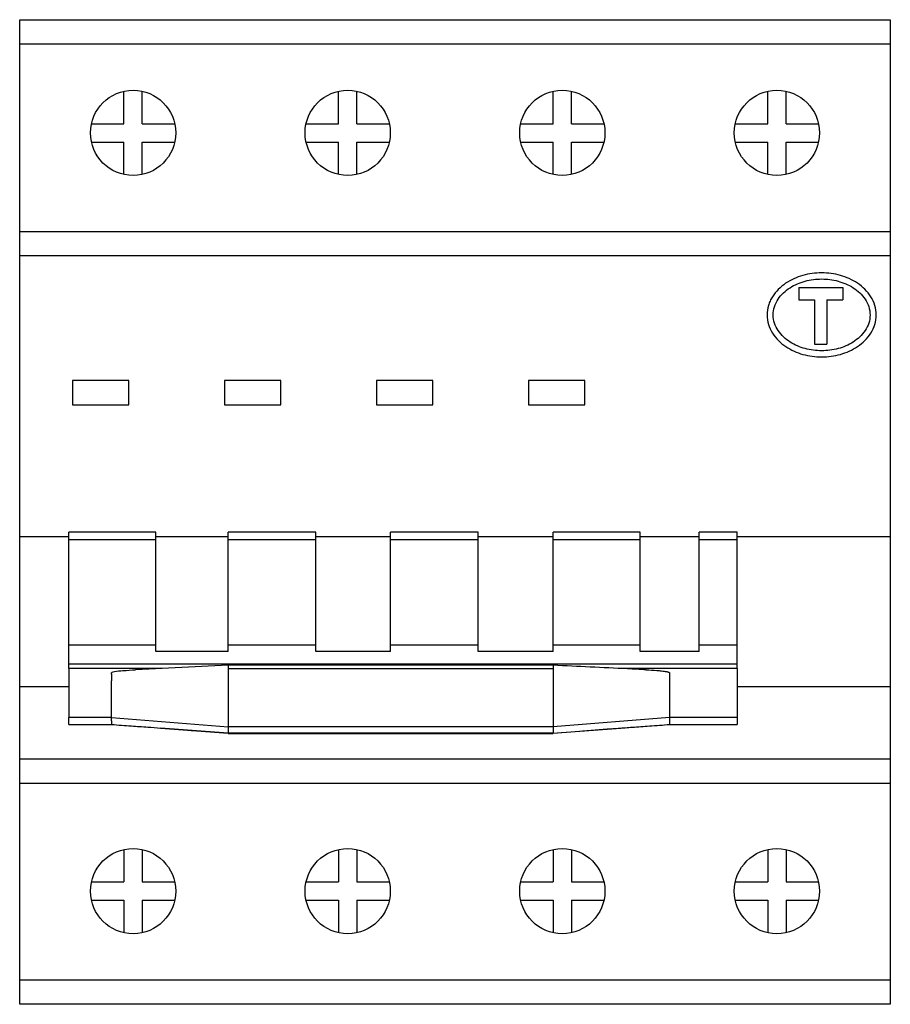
# Model space of a CAD drawing. Header units: millimetres. Extents: x -0.5 to 70.5, y 0 to 80.2.
import ezdxf

# ---------------------------------------------------------------- set-up
doc = ezdxf.new("R2010")
doc.units = ezdxf.units.MM

msp = doc.modelspace()

# ---------------------------------------------------------------- linework, layer by layer
at = {"color": 7, "linetype": 'Continuous', "lineweight": 25}
for p, q in [((-0.5, 80.25), (70.5, 80.25)), ((-0.5, 0), (-0.5, 80.25)), ((70.5, 80.25), (70.5, 0)), ((70.5, 78.25), (-0.5, 78.25)), ((8, 71.775), (8, 74.418)), ((9.5, 71.775), (9.5, 74.418)), ((25.5, 71.775), (25.5, 74.418)), ((27, 71.775), (27, 74.418)), ((43, 71.775), (43, 74.418)), ((44.5, 71.775), (44.5, 74.418)), ((60.5, 71.775), (60.5, 74.418)), ((62, 71.775), (62, 74.418)), ((5.357, 71.775), (8, 71.775)), ((9.5, 71.775), (12.143, 71.775)), ((22.857, 71.775), (25.5, 71.775)), ((27, 71.775), (29.643, 71.775)), ((40.357, 71.775), (43, 71.775)), ((44.5, 71.775), (47.143, 71.775)), ((57.857, 71.775), (60.5, 71.775)), ((62, 71.775), (64.643, 71.775)), ((5.357, 70.275), (8, 70.275)), ((8, 67.632), (8, 70.275)), ((9.5, 67.632), (9.5, 70.275)), ((9.5, 70.275), (12.143, 70.275)), ((22.857, 70.275), (25.5, 70.275)), ((25.5, 67.632), (25.5, 70.275)), ((27, 67.632), (27, 70.275)), ((27, 70.275), (29.643, 70.275)), ((40.357, 70.275), (43, 70.275)), ((43, 67.632), (43, 70.275)), ((44.5, 67.632), (44.5, 70.275)), ((44.5, 70.275), (47.143, 70.275)), ((57.857, 70.275), (60.5, 70.275)), ((60.5, 67.632), (60.5, 70.275)), ((62, 67.632), (62, 70.275)), ((62, 70.275), (64.643, 70.275)), ((-0.5, 63), (70.5, 63)), ((70.5, 61), (-0.5, 61)), ((63.03, 58.414), (63.03, 57.414)), ((63.03, 58.414), (66.63, 58.414)), ((66.63, 58.414), (66.63, 57.414)), ((63.03, 57.414), (64.33, 57.414)), ((64.33, 57.414), (64.33, 53.814)), ((65.33, 57.414), (65.33, 53.814)), ((65.33, 57.414), (66.63, 57.414)), ((64.33, 53.814), (65.33, 53.814)), ((8.4, 50.85), (3.8, 50.85)), ((3.8, 50.85), (3.8, 48.85)), ((8.4, 48.85), (8.4, 50.85)), ((20.8, 50.85), (16.2, 50.85)), ((16.2, 50.85), (16.2, 48.85)), ((20.8, 48.85), (20.8, 50.85)), ((33.2, 50.85), (28.6, 50.85)), ((28.6, 50.85), (28.6, 48.85)), ((33.2, 48.85), (33.2, 50.85)), ((45.6, 50.85), (41, 50.85)), ((41, 50.85), (41, 48.85)), ((45.6, 48.85), (45.6, 50.85)), ((3.8, 48.85), (8.4, 48.85)), ((16.2, 48.85), (20.8, 48.85)), ((28.6, 48.85), (33.2, 48.85)), ((41, 48.85), (45.6, 48.85)), ((3.5, 38.107), (-0.5, 38.107)), ((3.5, 27.372), (3.5, 38.477)), ((10.6, 38.477), (3.5, 38.477)), ((10.6, 37.857), (3.5, 37.857)), ((10.6, 28.752), (10.6, 38.477)), ((16.5, 38.107), (10.6, 38.107)), ((16.5, 28.752), (16.5, 38.477)), ((23.65, 38.477), (16.5, 38.477)), ((23.65, 37.857), (16.5, 37.857)), ((23.65, 28.752), (23.65, 38.477)), ((29.75, 38.107), (23.65, 38.107)), ((29.75, 28.752), (29.75, 38.477)), ((36.9, 38.477), (29.75, 38.477)), ((36.9, 37.857), (29.75, 37.857)), ((36.9, 28.752), (36.9, 38.477)), ((43, 38.107), (36.9, 38.107)), ((43, 28.752), (43, 38.477)), ((50.1, 38.477), (43, 38.477)), ((50.1, 37.857), (43, 37.857)), ((50.1, 28.752), (50.1, 38.477)), ((54.9, 38.107), (50.1, 38.107)), ((54.9, 28.752), (54.9, 38.477)), ((58, 38.477), (54.9, 38.477)), ((58, 37.857), (54.9, 37.857)), ((58, 27.372), (58, 38.477)), ((70.5, 38.107), (58, 38.107)), ((10.6, 29.263), (3.5, 29.263)), ((23.65, 29.263), (16.5, 29.263)), ((36.9, 29.263), (29.75, 29.263)), ((50.1, 29.263), (43, 29.263)), ((58, 29.263), (54.9, 29.263)), ((16.5, 28.752), (10.6, 28.752)), ((29.75, 28.752), (23.65, 28.752)), ((43, 28.752), (36.9, 28.752)), ((54.9, 28.752), (50.1, 28.752)), ((58, 27.72), (3.5, 27.72)), ((11.113, 27.372), (3.5, 27.372)), ((16.5, 27.637), (8.955, 27.267)), ((43, 27.636), (16.5, 27.636)), ((16.5, 27.626), (16.5, 27.631)), ((43, 27.332), (16.5, 27.332)), ((43, 27.631), (43, 27.626)), ((58, 27.372), (48.385, 27.372)), ((-0.5, 25.893), (3.5, 25.893)), ((58, 25.893), (70.5, 25.893)), ((3.5, 22.803), (3.5, 23.389)), ((7, 23.389), (3.5, 23.389)), ((7, 23.389), (16.5, 22.602)), ((52.5, 23.389), (43, 22.602)), ((52.5, 23.389), (52.5, 22.803)), ((58, 23.389), (52.5, 23.389)), ((58, 23.389), (58, 22.803)), ((3.5, 22.803), (7, 22.803)), ((7, 22.842), (7, 22.81)), ((10.973, 22.515), (16.5, 22.093)), ((16.5, 22.104), (10.973, 22.515)), ((43, 22.602), (16.5, 22.602)), ((42.942, 22.088), (48.527, 22.515)), ((43, 22.104), (51.274, 22.719)), ((52.5, 22.803), (58, 22.803)), ((16.5, 22.105), (16.5, 22.104)), ((43, 22.104), (16.5, 22.104)), ((16.5, 22.082), (43, 22.082)), ((43, 22.104), (43, 22.111)), ((-0.5, 20), (70.5, 20)), ((70.5, 18), (-0.5, 18)), ((8, 12.618), (8, 9.975)), ((9.5, 12.618), (9.5, 9.975)), ((25.5, 12.618), (25.5, 9.975)), ((27, 12.618), (27, 9.975)), ((43, 12.618), (43, 9.975)), ((44.5, 12.618), (44.5, 9.975)), ((60.5, 12.618), (60.5, 9.975)), ((62, 12.618), (62, 9.975)), ((5.357, 9.975), (8, 9.975)), ((9.5, 9.975), (12.143, 9.975)), ((22.857, 9.975), (25.5, 9.975)), ((27, 9.975), (29.643, 9.975)), ((40.357, 9.975), (43, 9.975)), ((44.5, 9.975), (47.143, 9.975)), ((57.857, 9.975), (60.5, 9.975)), ((62, 9.975), (64.643, 9.975)), ((5.357, 8.475), (8, 8.475)), ((8, 8.475), (8, 5.832)), ((9.5, 8.475), (9.5, 5.832)), ((9.5, 8.475), (12.143, 8.475)), ((22.857, 8.475), (25.5, 8.475)), ((25.5, 8.475), (25.5, 5.832)), ((27, 8.475), (27, 5.832)), ((27, 8.475), (29.643, 8.475)), ((40.357, 8.475), (43, 8.475)), ((43, 8.475), (43, 5.832)), ((44.5, 8.475), (44.5, 5.832)), ((44.5, 8.475), (47.143, 8.475)), ((57.857, 8.475), (60.5, 8.475)), ((60.5, 8.475), (60.5, 5.832)), ((62, 8.475), (62, 5.832)), ((62, 8.475), (64.643, 8.475)), ((-0.5, 2), (70.5, 2)), ((70.5, 0), (-0.5, 0))]:
    msp.add_line(p, q, dxfattribs=at)
for centre in [(8.75, 71.025), (26.25, 71.025), (43.75, 71.025), (61.25, 71.025), (8.75, 9.225), (26.25, 9.225), (43.75, 9.225), (61.25, 9.225)]:
    msp.add_circle(centre, 3.475, dxfattribs=at)
for points, knots in [([(69.35, 56.191), (69.35, 55.929), (69.31, 55.668), (69.162, 55.173), (69.051, 54.933), (68.778, 54.493), (68.613, 54.289), (68.247, 53.922), (68.047, 53.759), (67.619, 53.471), (67.389, 53.344), (66.92, 53.131), (66.678, 53.044), (66.182, 52.905), (65.927, 52.852), (65.414, 52.783), (65.157, 52.766), (64.642, 52.766), (64.383, 52.783), (63.869, 52.853), (63.617, 52.905), (63.124, 53.044), (62.883, 53.13), (62.413, 53.343), (62.183, 53.469), (61.755, 53.758), (61.554, 53.92), (61.186, 54.289), (61.023, 54.492), (60.75, 54.931), (60.639, 55.171), (60.49, 55.665), (60.45, 55.926), (60.45, 56.45), (60.488, 56.705), (60.599, 57.079), (60.645, 57.202), (60.752, 57.438), (60.814, 57.552), (61.018, 57.883), (61.183, 58.088), (61.547, 58.454), (61.747, 58.618), (62.395, 59.056), (62.865, 59.264), (63.867, 59.547), (64.379, 59.615), (65.418, 59.616), (65.929, 59.547), (66.674, 59.338), (66.92, 59.25), (67.391, 59.036), (67.617, 58.912), (68.045, 58.623), (68.249, 58.457), (68.614, 58.091), (68.777, 57.889), (69.053, 57.446), (69.161, 57.211), (69.31, 56.713), (69.35, 56.452), (69.35, 56.191)], [0, 0, 0, 0, 0.03125, 0.03125, 0.0625, 0.0625, 0.09375, 0.09375, 0.125, 0.125, 0.15625, 0.15625, 0.1875, 0.1875, 0.21875, 0.21875, 0.25, 0.25, 0.28125, 0.28125, 0.3125, 0.3125, 0.34375, 0.34375, 0.375, 0.375, 0.40625, 0.40625, 0.4375, 0.4375, 0.46875, 0.46875, 0.5, 0.5, 0.53125, 0.53125, 0.546875, 0.546875, 0.5625, 0.5625, 0.59375, 0.59375, 0.625, 0.625, 0.6875, 0.6875, 0.75, 0.75, 0.8125, 0.8125, 0.84375, 0.84375, 0.875, 0.875, 0.90625, 0.90625, 0.9375, 0.9375, 0.96875, 0.96875, 1, 1, 1, 1]), ([(68.85, 56.191), (68.85, 56.42), (68.812, 56.648), (68.673, 57.079), (68.573, 57.281), (68.322, 57.66), (68.173, 57.833), (67.844, 58.144), (67.662, 58.284), (67.282, 58.526), (67.083, 58.631), (66.667, 58.81), (66.451, 58.884), (65.8, 59.058), (65.353, 59.116), (64.445, 59.116), (63.999, 59.059), (63.121, 58.822), (62.706, 58.647), (62.133, 58.28), (61.952, 58.141), (61.625, 57.831), (61.476, 57.657), (61.226, 57.278), (61.124, 57.073), (60.986, 56.64), (60.95, 56.417), (60.95, 55.959), (60.988, 55.732), (61.127, 55.302), (61.23, 55.095), (61.48, 54.719), (61.629, 54.546), (61.959, 54.234), (62.138, 54.097), (62.519, 53.854), (62.722, 53.748), (63.135, 53.571), (63.347, 53.498), (63.995, 53.324), (64.45, 53.266), (65.125, 53.266), (65.349, 53.28), (65.797, 53.338), (66.021, 53.382), (66.455, 53.499), (66.668, 53.572), (67.081, 53.749), (67.283, 53.855), (67.664, 54.099), (67.843, 54.236), (68.171, 54.546), (68.321, 54.72), (68.571, 55.097), (68.674, 55.304), (68.812, 55.734), (68.85, 55.961), (68.85, 56.191)], [0, 0, 0, 0, 0.03125, 0.03125, 0.0625, 0.0625, 0.09375, 0.09375, 0.125, 0.125, 0.15625, 0.15625, 0.1875, 0.1875, 0.25, 0.25, 0.3125, 0.3125, 0.375, 0.375, 0.40625, 0.40625, 0.4375, 0.4375, 0.46875, 0.46875, 0.5, 0.5, 0.53125, 0.53125, 0.5625, 0.5625, 0.59375, 0.59375, 0.625, 0.625, 0.65625, 0.65625, 0.6875, 0.6875, 0.75, 0.75, 0.78125, 0.78125, 0.8125, 0.8125, 0.84375, 0.84375, 0.875, 0.875, 0.90625, 0.90625, 0.9375, 0.9375, 0.96875, 0.96875, 1, 1, 1, 1]), ([(3.5, 27.372), (3.5, 26.827), (3.5, 25.512), (3.5, 24.021), (3.5, 23.389)], [0, 0, 0, 0, 0.55522, 1, 1, 1, 1]), ([(16.5, 27.566), (16.5, 27.559), (16.5, 27.529), (16.5, 27.492), (16.5, 27.461)], [0.13500837, 0.13500837, 0.13500837, 0.13500837, 0.14153281, 0.1624919, 0.1624919, 0.1624919, 0.1624919]), ([(50.578, 27.265), (50.074, 27.29), (47.548, 27.413), (45.022, 27.537), (43, 27.637)], [0, 0, 0, 0, 0.199624, 1, 1, 1, 1]), ([(43, 27.566), (43, 27.559), (43, 27.529), (43, 27.492), (43, 27.461)], [0.13500835, 0.13500835, 0.13500835, 0.13500835, 0.14153281, 0.16249195, 0.16249195, 0.16249195, 0.16249195]), ([(43, 27.332), (43, 26.633), (43, 25.882), (43, 24.68), (43, 24.267), (43, 23.44), (43, 23.023), (43, 22.602)], [0, 0, 0, 0, 0.5, 0.5, 0.75, 0.75, 1, 1, 1, 1]), ([(58, 27.372), (58, 26.827), (58, 25.512), (58, 24.021), (58, 23.389)], [0, 0, 0, 0, 0.55522, 1, 1, 1, 1]), ([(7, 27.014), (7.001, 27.018), (7.002, 27.029), (7.021, 27.048), (7.09, 27.084), (7.39, 27.152), (8.025, 27.216), (8.607, 27.244), (8.955, 27.261)], [0, 0, 0, 0, 0.008034, 0.02232, 0.046035, 0.134045, 0.482928, 1, 1, 1, 1]), ([(7, 26.324), (7.002, 26.448), (7.004, 26.568), (7.003, 26.799), (7, 26.909), (7, 27.014)], [0, 0, 0, 0, 0.5, 0.5, 1, 1, 1, 1]), ([(50.578, 27.262), (50.876, 27.248), (51.295, 27.227), (51.79, 27.182), (52.04, 27.152), (52.206, 27.127), (52.314, 27.105), (52.391, 27.085), (52.443, 27.067), (52.477, 27.048), (52.494, 27.033), (52.499, 27.022), (52.5, 27.016), (52.5, 27.014)], [0, 0, 0, 0, 0.451302, 0.632625, 0.75305, 0.834077, 0.887597, 0.92364, 0.95661, 0.975437, 0.987351, 0.99614, 1, 1, 1, 1]), ([(7, 23.389), (7, 23.706), (7, 24.349), (7, 25.316), (7, 25.97), (7, 26.29), (7, 26.324)], [0.3675876, 0.3675876, 0.3675876, 0.3675876, 0.57041, 0.7732324, 0.9760548, 1, 1, 1, 1]), ([(52.5, 26.324), (52.5, 26.005), (52.5, 25.056), (52.5, 24.021), (52.5, 23.389)], [0.3060605, 0.3060605, 0.3060605, 0.3060605, 0.5552203, 1, 1, 1, 1]), ([(7, 23.111), (7, 23.125), (7, 23.214), (7, 23.31), (7, 23.389)], [0, 0, 0, 0, 0.047548, 0.297548, 0.297548, 0.297548, 0.297548]), ([(7, 22.808), (7.539, 22.769), (8.52, 22.698), (9.849, 22.602), (10.924, 22.524), (11.897, 22.453), (12.937, 22.371), (13.692, 22.313), (14.105, 22.282)], [0, 0, 0, 0, 0.227564, 0.414781, 0.561646, 0.681714, 0.826182, 1, 1, 1, 1]), ([(43, 22.602), (43, 22.539), (43.001, 22.477), (43, 22.361), (42.999, 22.307), (42.999, 22.171), (43, 22.113), (43, 22.104)], [0, 0, 0, 0, 0.25, 0.25, 0.5, 0.5, 1, 1, 1, 1]), ([(45.39, 22.282), (45.626, 22.3), (46.078, 22.336), (46.752, 22.392), (47.49, 22.445), (48.396, 22.511), (49.545, 22.594), (50.94, 22.695), (51.953, 22.768), (52.5, 22.808)], [0, 0, 0, 0, 0.099505, 0.190165, 0.283954, 0.410942, 0.572614, 0.768968, 1, 1, 1, 1])]:
    msp.add_open_spline(points, degree=3, knots=knots, dxfattribs=at)
for points in [[(16.5, 27.626), (16.5, 27.615), (16.5, 27.594), (16.5, 27.566)], [(16.5, 27.461), (16.5, 27.422), (16.5, 27.378), (16.5, 27.332)], [(16.5, 27.332), (16.5, 26.978), (16.5, 26.245), (16.5, 25.083), (16.5, 23.868), (16.5, 23.028), (16.5, 22.602)], [(43, 27.626), (43, 27.615), (43, 27.594), (43, 27.566)], [(43, 27.461), (43, 27.422), (43, 27.378), (43, 27.332)], [(52.5, 27.014), (52.5, 26.801), (52.5, 26.569), (52.5, 26.324)], [(7, 23.111), (7.002, 23.045), (7, 22.986), (7, 22.938)], [(7, 22.938), (7.001, 22.897), (7.002, 22.865), (7, 22.842)], [(16.5, 22.602), (16.5, 22.536), (16.5, 22.411), (16.5, 22.254), (16.5, 22.143), (16.5, 22.109), (16.5, 22.104)]]:
    msp.add_open_spline(points, degree=3, dxfattribs=at)

doc.saveas('drawing.dxf')
